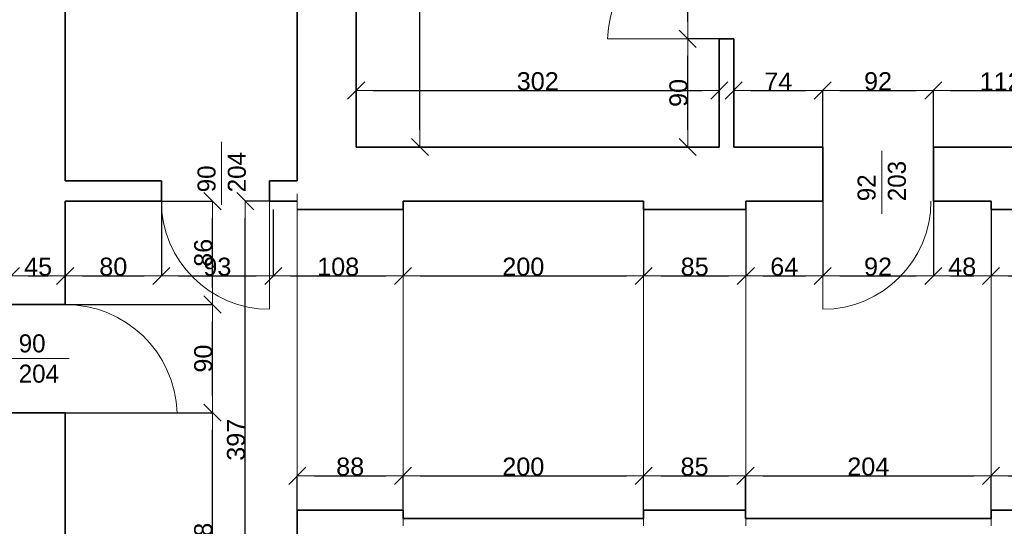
# Model space of a CAD drawing. Header units: metres. Extents: x 7506757 to 756746378, y 5735207 to 582114514.
# Tile 36 of 256: x 7532425 to 7540613, y 5830479 to 5834693. Entities that reach past the tile are written whole.
import ezdxf

# ---------------------------------------------------------------- set-up
doc = ezdxf.new("R2010")
doc.units = ezdxf.units.M
doc.header["$MEASUREMENT"] = 0
doc.header["$PDMODE"] = 2
doc.layers.get('0').update_dxf_attribs({"color": 250, "linetype": 'CONTINUOUS', "lineweight": 100, "plot": 0})
doc.layers.get('Defpoints').update_dxf_attribs({"linetype": 'CONTINUOUS'})
for name, color, linetype, lineweight in [('7 - linia widok1', 7, 'CONTINUOUS', 13), ('M_OCIANA6', 5, 'CONTINUOUS', 35), ('m_umeblowanie1', 7, 'CONTINUOUS', 13), ('opis1', 7, 'CONTINUOUS', 13)]:
    doc.layers.add(name, color=color, linetype=linetype, lineweight=lineweight)
doc.layers.add('PWYMIAR', color=7, linetype='CONTINUOUS')
doc.styles.add('GENERATED_STYLE_1', font='arial.ttf')
doc.styles.add('GENERATED_STYLE_2', font='txt')
doc.dimstyles.new('GENERATED_STYLE__1', dxfattribs={"dimtxt": 150, "dimasz": 142.5, "dimexe": 0.18, "dimexo": 0, "dimgap": 0.09, "dimtad": 1, "dimdec": 0, "dimlfac": 0.1, "dimzin": 0, "dimdsep": 46, "dimtxsty": 'GENERATED_STYLE_1', "dimblk": 'ARROWHEAD_6', "dimblk1": 'ARROWHEAD_6', "dimblk2": 'ARROWHEAD_6', "dimcen": 0.09, "dimclrd": 251, "dimclre": 251, "dimclrt": 7, "dimazin": 0, "dimtfac": 1, "dimtdec": 4, "dimtmove": 0, "dimatfit": 3, "dimfxl": 0, "dimtolj": 1, "dimtzin": 0, "dimarcsym": 0})
doc.dimstyles.new('GENERATED_STYLE__2', dxfattribs={"dimtxt": 150, "dimasz": 142.5, "dimexe": 0.18, "dimexo": 0, "dimgap": 0.09, "dimtad": 1, "dimtih": 1, "dimtoh": 1, "dimdec": 0, "dimlfac": 0.1, "dimzin": 0, "dimdsep": 46, "dimtxsty": 'GENERATED_STYLE_1', "dimblk": 'ARROWHEAD_6', "dimblk1": 'ARROWHEAD_6', "dimblk2": 'ARROWHEAD_6', "dimcen": 0.09, "dimclrd": 251, "dimclre": 251, "dimclrt": 7, "dimazin": 0, "dimtfac": 1, "dimtdec": 4, "dimtmove": 0, "dimatfit": 3, "dimfxl": 0, "dimtolj": 1, "dimtzin": 0, "dimarcsym": 0})
doc.dimstyles.new('GENERATED_STYLE__3', dxfattribs={"dimtxt": 150, "dimasz": 142.5, "dimexe": 0.18, "dimexo": 0, "dimgap": 0.09, "dimtad": 1, "dimdec": 0, "dimlfac": 0.1, "dimzin": 0, "dimdsep": 46, "dimtxsty": 'GENERATED_STYLE_1', "dimblk": 'ARROWHEAD_6', "dimblk1": 'ARROWHEAD_6', "dimblk2": 'ARROWHEAD_6', "dimcen": 0.09, "dimclrd": 251, "dimclre": 251, "dimclrt": 7, "dimazin": 0, "dimtfac": 1, "dimtdec": 4, "dimtmove": 2, "dimatfit": 3, "dimfxl": 0, "dimtolj": 1, "dimtzin": 0, "dimarcsym": 0})
doc.dimstyles.new('GENERATED_STYLE__4', dxfattribs={"dimtxt": 150, "dimasz": 142.5, "dimexe": 0.18, "dimexo": 0, "dimgap": 0.09, "dimtad": 1, "dimtih": 1, "dimtoh": 1, "dimdec": 0, "dimlfac": 0.1, "dimzin": 0, "dimdsep": 46, "dimtxsty": 'GENERATED_STYLE_1', "dimblk": 'ARROWHEAD_6', "dimblk1": 'ARROWHEAD_6', "dimblk2": 'ARROWHEAD_6', "dimcen": 0.09, "dimclrd": 251, "dimclre": 251, "dimclrt": 7, "dimazin": 0, "dimtfac": 1, "dimtdec": 4, "dimtmove": 2, "dimatfit": 3, "dimfxl": 0, "dimtolj": 1, "dimtzin": 0, "dimarcsym": 0})

# ---------------------------------------------------------------- blocks, each defined once
blk = doc.blocks.new('ARROWHEAD_6')
at = {"color": 0, "linetype": 'Continuous', "lineweight": 0}
for p, q in [((0, 0), (-1, 0)), ((-0.5, -0.5), (0.5, 0.5))]:
    blk.add_line(p, q, dxfattribs=at)
blk = doc.blocks.new('*D4347')
at = {"layer": 'Defpoints', "color": 0, "linetype": 'Continuous', "transparency": 16777216}
for p in [(7532803.4, 5833184), (7532803.4, 5832561.2), (7532353.4, 5830594)]:
    blk.add_point(p, dxfattribs=at)
at = {"layer": 'PWYMIAR', "color": 251, "linetype": 'Continuous', "lineweight": -2, "transparency": 16777216}
for p, q in [((7532803.4, 5833184), (7532803.4, 5832561)), ((7532353.4, 5830594), (7532353.4, 5832561.4)), ((7532495.9, 5832561.2), (7532660.9, 5832561.2))]:
    blk.add_line(p, q, dxfattribs=at)
at = {"layer": 'PWYMIAR', "color": 251, "linetype": 'Continuous', "lineweight": -2, "transparency": 16777216, "xscale": 142.5, "yscale": 142.5, "zscale": 142.5, "rotation": 180}
blk.add_blockref('ARROWHEAD_6', (7532353.4, 5832561.2), dxfattribs=at)
at = {"layer": 'PWYMIAR', "color": 251, "linetype": 'Continuous', "lineweight": -2, "transparency": 16777216, "xscale": 142.5, "yscale": 142.5, "zscale": 142.5}
blk.add_blockref('ARROWHEAD_6', (7532803.4, 5832561.2), dxfattribs=at)
at = {"layer": 'PWYMIAR', "color": 7, "linetype": 'Continuous', "lineweight": 13, "transparency": 16777216, "insert": (7532578.4, 5832637.6), "char_height": 150, "attachment_point": 5, "style": 'GENERATED_STYLE_1'}
blk.add_mtext('\\A1;45', dxfattribs=at)
blk = doc.blocks.new('*D4348')
at = {"layer": 'Defpoints', "color": 0, "linetype": 'Continuous', "transparency": 16777216}
for p in [(7532803.4, 5833184), (7533603.4, 5833184), (7533603.4, 5832561.2)]:
    blk.add_point(p, dxfattribs=at)
at = {"layer": 'PWYMIAR', "color": 251, "linetype": 'Continuous', "lineweight": -2, "transparency": 16777216}
for p, q in [((7532803.4, 5833184), (7532803.4, 5832561)), ((7533603.4, 5833184), (7533603.4, 5832561)), ((7532945.9, 5832561.2), (7533460.9, 5832561.2))]:
    blk.add_line(p, q, dxfattribs=at)
at = {"layer": 'PWYMIAR', "color": 251, "linetype": 'Continuous', "lineweight": -2, "transparency": 16777216, "xscale": 142.5, "yscale": 142.5, "zscale": 142.5, "rotation": 180}
blk.add_blockref('ARROWHEAD_6', (7532803.4, 5832561.2), dxfattribs=at)
at = {"layer": 'PWYMIAR', "color": 251, "linetype": 'Continuous', "lineweight": -2, "transparency": 16777216, "xscale": 142.5, "yscale": 142.5, "zscale": 142.5}
blk.add_blockref('ARROWHEAD_6', (7533603.4, 5832561.2), dxfattribs=at)
at = {"layer": 'PWYMIAR', "color": 7, "linetype": 'Continuous', "lineweight": 13, "transparency": 16777216, "insert": (7533203.4, 5832637.9), "char_height": 150, "attachment_point": 5, "style": 'GENERATED_STYLE_1'}
blk.add_mtext('\\A1;80', dxfattribs=at)
blk = doc.blocks.new('*D4349')
at = {"layer": 'Defpoints', "color": 0, "linetype": 'Continuous', "transparency": 16777216}
for p in [(7533603.4, 5833184), (7534534.2, 5833114), (7534534.2, 5832561.2)]:
    blk.add_point(p, dxfattribs=at)
at = {"layer": 'PWYMIAR', "color": 251, "linetype": 'Continuous', "lineweight": -2, "transparency": 16777216}
for p, q in [((7533603.4, 5833184), (7533603.4, 5832561)), ((7534534.2, 5833114), (7534534.2, 5832561)), ((7533745.9, 5832561.2), (7534391.7, 5832561.2))]:
    blk.add_line(p, q, dxfattribs=at)
at = {"layer": 'PWYMIAR', "color": 251, "linetype": 'Continuous', "lineweight": -2, "transparency": 16777216, "xscale": 142.5, "yscale": 142.5, "zscale": 142.5, "rotation": 180}
blk.add_blockref('ARROWHEAD_6', (7533603.4, 5832561.2), dxfattribs=at)
at = {"layer": 'PWYMIAR', "color": 251, "linetype": 'Continuous', "lineweight": -2, "transparency": 16777216, "xscale": 142.5, "yscale": 142.5, "zscale": 142.5}
blk.add_blockref('ARROWHEAD_6', (7534534.2, 5832561.2), dxfattribs=at)
at = {"layer": 'PWYMIAR', "color": 7, "linetype": 'Continuous', "lineweight": 13, "transparency": 16777216, "insert": (7534068.8, 5832637.9), "char_height": 150, "attachment_point": 5, "style": 'GENERATED_STYLE_1'}
blk.add_mtext('\\A1;93', dxfattribs=at)
blk = doc.blocks.new('*D4350')
at = {"layer": 'Defpoints', "color": 0, "linetype": 'Continuous', "transparency": 16777216}
for p in [(7534534.2, 5833114), (7535613.4, 5833113.4), (7535613.4, 5832561.2)]:
    blk.add_point(p, dxfattribs=at)
at = {"layer": 'PWYMIAR', "color": 251, "linetype": 'Continuous', "lineweight": -2, "transparency": 16777216}
for p, q in [((7534534.2, 5833114), (7534534.2, 5832561)), ((7535613.4, 5833113.4), (7535613.4, 5832561)), ((7534676.7, 5832561.2), (7535470.9, 5832561.2))]:
    blk.add_line(p, q, dxfattribs=at)
at = {"layer": 'PWYMIAR', "color": 251, "linetype": 'Continuous', "lineweight": -2, "transparency": 16777216, "xscale": 142.5, "yscale": 142.5, "zscale": 142.5, "rotation": 180}
blk.add_blockref('ARROWHEAD_6', (7534534.2, 5832561.2), dxfattribs=at)
at = {"layer": 'PWYMIAR', "color": 251, "linetype": 'Continuous', "lineweight": -2, "transparency": 16777216, "xscale": 142.5, "yscale": 142.5, "zscale": 142.5}
blk.add_blockref('ARROWHEAD_6', (7535613.4, 5832561.2), dxfattribs=at)
at = {"layer": 'PWYMIAR', "color": 7, "linetype": 'Continuous', "lineweight": 13, "transparency": 16777216, "insert": (7535073.8, 5832637.9), "char_height": 150, "attachment_point": 5, "style": 'GENERATED_STYLE_1'}
blk.add_mtext('\\A1;108', dxfattribs=at)
blk = doc.blocks.new('*D4351')
at = {"layer": 'Defpoints', "color": 0, "linetype": 'Continuous', "transparency": 16777216}
for p in [(7537613.4, 5833184), (7535613.4, 5833113.4), (7537613.4, 5832561.2)]:
    blk.add_point(p, dxfattribs=at)
at = {"layer": 'PWYMIAR', "color": 251, "linetype": 'Continuous', "lineweight": -2, "transparency": 16777216}
for p, q in [((7537613.4, 5833184), (7537613.4, 5832561)), ((7535613.4, 5833113.4), (7535613.4, 5832561)), ((7535755.9, 5832561.2), (7537470.9, 5832561.2))]:
    blk.add_line(p, q, dxfattribs=at)
at = {"layer": 'PWYMIAR', "color": 251, "linetype": 'Continuous', "lineweight": -2, "transparency": 16777216, "xscale": 142.5, "yscale": 142.5, "zscale": 142.5, "rotation": 180}
blk.add_blockref('ARROWHEAD_6', (7535613.4, 5832561.2), dxfattribs=at)
at = {"layer": 'PWYMIAR', "color": 251, "linetype": 'Continuous', "lineweight": -2, "transparency": 16777216, "xscale": 142.5, "yscale": 142.5, "zscale": 142.5}
blk.add_blockref('ARROWHEAD_6', (7537613.4, 5832561.2), dxfattribs=at)
at = {"layer": 'PWYMIAR', "color": 7, "linetype": 'Continuous', "lineweight": 13, "transparency": 16777216, "insert": (7536613.4, 5832637.9), "char_height": 150, "attachment_point": 5, "style": 'GENERATED_STYLE_1'}
blk.add_mtext('\\A1;200', dxfattribs=at)
blk = doc.blocks.new('*D4352')
at = {"layer": 'Defpoints', "color": 0, "linetype": 'Continuous', "transparency": 16777216}
for p in [(7537613.4, 5833184), (7538463.4, 5833113.4), (7538463.4, 5832561.2)]:
    blk.add_point(p, dxfattribs=at)
at = {"layer": 'PWYMIAR', "color": 251, "linetype": 'Continuous', "lineweight": -2, "transparency": 16777216}
for p, q in [((7537613.4, 5833184), (7537613.4, 5832561)), ((7538463.4, 5833113.4), (7538463.4, 5832561)), ((7537755.9, 5832561.2), (7538320.9, 5832561.2))]:
    blk.add_line(p, q, dxfattribs=at)
at = {"layer": 'PWYMIAR', "color": 251, "linetype": 'Continuous', "lineweight": -2, "transparency": 16777216, "xscale": 142.5, "yscale": 142.5, "zscale": 142.5, "rotation": 180}
blk.add_blockref('ARROWHEAD_6', (7537613.4, 5832561.2), dxfattribs=at)
at = {"layer": 'PWYMIAR', "color": 251, "linetype": 'Continuous', "lineweight": -2, "transparency": 16777216, "xscale": 142.5, "yscale": 142.5, "zscale": 142.5}
blk.add_blockref('ARROWHEAD_6', (7538463.4, 5832561.2), dxfattribs=at)
at = {"layer": 'PWYMIAR', "color": 7, "linetype": 'Continuous', "lineweight": 13, "transparency": 16777216, "insert": (7538038.4, 5832637.9), "char_height": 150, "attachment_point": 5, "style": 'GENERATED_STYLE_1'}
blk.add_mtext('\\A1;85', dxfattribs=at)
blk = doc.blocks.new('*D4353')
at = {"layer": 'Defpoints', "color": 0, "linetype": 'Continuous', "transparency": 16777216}
for p in [(7539103.4, 5833184), (7538463.4, 5833113.4), (7539103.4, 5832561.2)]:
    blk.add_point(p, dxfattribs=at)
at = {"layer": 'PWYMIAR', "color": 251, "linetype": 'Continuous', "lineweight": -2, "transparency": 16777216}
for p, q in [((7539103.4, 5833184), (7539103.4, 5832561)), ((7538463.4, 5833113.4), (7538463.4, 5832561)), ((7538605.9, 5832561.2), (7538960.9, 5832561.2))]:
    blk.add_line(p, q, dxfattribs=at)
at = {"layer": 'PWYMIAR', "color": 251, "linetype": 'Continuous', "lineweight": -2, "transparency": 16777216, "xscale": 142.5, "yscale": 142.5, "zscale": 142.5, "rotation": 180}
blk.add_blockref('ARROWHEAD_6', (7538463.4, 5832561.2), dxfattribs=at)
at = {"layer": 'PWYMIAR', "color": 251, "linetype": 'Continuous', "lineweight": -2, "transparency": 16777216, "xscale": 142.5, "yscale": 142.5, "zscale": 142.5}
blk.add_blockref('ARROWHEAD_6', (7539103.4, 5832561.2), dxfattribs=at)
at = {"layer": 'PWYMIAR', "color": 7, "linetype": 'Continuous', "lineweight": 13, "transparency": 16777216, "insert": (7538783.4, 5832637.9), "char_height": 150, "attachment_point": 5, "style": 'GENERATED_STYLE_1'}
blk.add_mtext('\\A1;64', dxfattribs=at)
blk = doc.blocks.new('*D4354')
at = {"layer": 'Defpoints', "color": 0, "linetype": 'Continuous', "transparency": 16777216}
for p in [(7539103.4, 5833184), (7540023.4, 5833184), (7540023.4, 5832561.2)]:
    blk.add_point(p, dxfattribs=at)
at = {"layer": 'PWYMIAR', "color": 251, "linetype": 'Continuous', "lineweight": -2, "transparency": 16777216}
for p, q in [((7539103.4, 5833184), (7539103.4, 5832561)), ((7540023.4, 5833184), (7540023.4, 5832561)), ((7539245.9, 5832561.2), (7539880.9, 5832561.2))]:
    blk.add_line(p, q, dxfattribs=at)
at = {"layer": 'PWYMIAR', "color": 251, "linetype": 'Continuous', "lineweight": -2, "transparency": 16777216, "xscale": 142.5, "yscale": 142.5, "zscale": 142.5, "rotation": 180}
blk.add_blockref('ARROWHEAD_6', (7539103.4, 5832561.2), dxfattribs=at)
at = {"layer": 'PWYMIAR', "color": 251, "linetype": 'Continuous', "lineweight": -2, "transparency": 16777216, "xscale": 142.5, "yscale": 142.5, "zscale": 142.5}
blk.add_blockref('ARROWHEAD_6', (7540023.4, 5832561.2), dxfattribs=at)
at = {"layer": 'PWYMIAR', "color": 7, "linetype": 'Continuous', "lineweight": 13, "transparency": 16777216, "insert": (7539563.4, 5832637.9), "char_height": 150, "attachment_point": 5, "style": 'GENERATED_STYLE_1'}
blk.add_mtext('\\A1;92', dxfattribs=at)
blk = doc.blocks.new('*D4355')
at = {"layer": 'Defpoints', "color": 0, "linetype": 'Continuous', "transparency": 16777216}
for p in [(7540023.4, 5833184), (7540503.4, 5833113.4), (7540503.4, 5832561.2)]:
    blk.add_point(p, dxfattribs=at)
at = {"layer": 'PWYMIAR', "color": 251, "linetype": 'Continuous', "lineweight": -2, "transparency": 16777216}
for p, q in [((7540023.4, 5833184), (7540023.4, 5832561)), ((7540503.4, 5833113.4), (7540503.4, 5832561)), ((7540165.9, 5832561.2), (7540360.9, 5832561.2))]:
    blk.add_line(p, q, dxfattribs=at)
at = {"layer": 'PWYMIAR', "color": 251, "linetype": 'Continuous', "lineweight": -2, "transparency": 16777216, "xscale": 142.5, "yscale": 142.5, "zscale": 142.5, "rotation": 180}
blk.add_blockref('ARROWHEAD_6', (7540023.4, 5832561.2), dxfattribs=at)
at = {"layer": 'PWYMIAR', "color": 251, "linetype": 'Continuous', "lineweight": -2, "transparency": 16777216, "xscale": 142.5, "yscale": 142.5, "zscale": 142.5}
blk.add_blockref('ARROWHEAD_6', (7540503.4, 5832561.2), dxfattribs=at)
at = {"layer": 'PWYMIAR', "color": 7, "linetype": 'Continuous', "lineweight": 13, "transparency": 16777216, "insert": (7540263.4, 5832637.9), "char_height": 150, "attachment_point": 5, "style": 'GENERATED_STYLE_1'}
blk.add_mtext('\\A1;48', dxfattribs=at)
blk = doc.blocks.new('*D4356')
at = {"layer": 'Defpoints', "color": 0, "linetype": 'Continuous', "transparency": 16777216}
for p in [(7540503.4, 5833113.4), (7541363.4, 5833113.4), (7541363.4, 5832561.2)]:
    blk.add_point(p, dxfattribs=at)
at = {"layer": 'PWYMIAR', "color": 251, "linetype": 'Continuous', "lineweight": -2, "transparency": 16777216}
for p, q in [((7540503.4, 5833113.4), (7540503.4, 5832561)), ((7541363.4, 5833113.4), (7541363.4, 5832561)), ((7540645.9, 5832561.2), (7541220.9, 5832561.2))]:
    blk.add_line(p, q, dxfattribs=at)
at = {"layer": 'PWYMIAR', "color": 251, "linetype": 'Continuous', "lineweight": -2, "transparency": 16777216, "xscale": 142.5, "yscale": 142.5, "zscale": 142.5, "rotation": 180}
blk.add_blockref('ARROWHEAD_6', (7540503.4, 5832561.2), dxfattribs=at)
at = {"layer": 'PWYMIAR', "color": 251, "linetype": 'Continuous', "lineweight": -2, "transparency": 16777216, "xscale": 142.5, "yscale": 142.5, "zscale": 142.5}
blk.add_blockref('ARROWHEAD_6', (7541363.4, 5832561.2), dxfattribs=at)
at = {"layer": 'PWYMIAR', "color": 7, "linetype": 'Continuous', "lineweight": 13, "transparency": 16777216, "insert": (7540933.4, 5832637.9), "char_height": 150, "attachment_point": 5, "style": 'GENERATED_STYLE_1'}
blk.add_mtext('\\A1;86', dxfattribs=at)
blk = doc.blocks.new('*D4401')
at = {"layer": 'Defpoints', "color": 0, "linetype": 'Continuous', "transparency": 16777216}
for p in [(7538243.4, 5834103.7), (7535223.4, 5833634), (7538243.4, 5833634)]:
    blk.add_point(p, dxfattribs=at)
at = {"layer": 'PWYMIAR', "color": 251, "linetype": 'Continuous', "lineweight": -2, "transparency": 16777216}
for p, q in [((7535223.4, 5833634), (7535223.4, 5834103.9)), ((7535365.9, 5834103.7), (7538100.9, 5834103.7)), ((7538243.4, 5833634), (7538243.4, 5834103.9))]:
    blk.add_line(p, q, dxfattribs=at)
at = {"layer": 'PWYMIAR', "color": 251, "linetype": 'Continuous', "lineweight": -2, "transparency": 16777216, "xscale": 142.5, "yscale": 142.5, "zscale": 142.5, "rotation": 180}
blk.add_blockref('ARROWHEAD_6', (7535223.4, 5834103.7), dxfattribs=at)
at = {"layer": 'PWYMIAR', "color": 251, "linetype": 'Continuous', "lineweight": -2, "transparency": 16777216, "xscale": 142.5, "yscale": 142.5, "zscale": 142.5}
blk.add_blockref('ARROWHEAD_6', (7538243.4, 5834103.7), dxfattribs=at)
at = {"layer": 'PWYMIAR', "color": 7, "linetype": 'Continuous', "lineweight": 13, "transparency": 16777216, "insert": (7536733.4, 5834180.4), "char_height": 150, "attachment_point": 5, "style": 'GENERATED_STYLE_1'}
blk.add_mtext('\\A1;302', dxfattribs=at)
blk = doc.blocks.new('*D4402')
at = {"layer": 'Defpoints', "color": 0, "linetype": 'Continuous', "transparency": 16777216}
for p in [(7539103.4, 5834103.7), (7538363.4, 5833634), (7539103.4, 5833634)]:
    blk.add_point(p, dxfattribs=at)
at = {"layer": 'PWYMIAR', "color": 251, "linetype": 'Continuous', "lineweight": -2, "transparency": 16777216}
for p, q in [((7538363.4, 5833634), (7538363.4, 5834103.9)), ((7538505.9, 5834103.7), (7538960.9, 5834103.7)), ((7539103.4, 5833634), (7539103.4, 5834103.9))]:
    blk.add_line(p, q, dxfattribs=at)
at = {"layer": 'PWYMIAR', "color": 251, "linetype": 'Continuous', "lineweight": -2, "transparency": 16777216, "xscale": 142.5, "yscale": 142.5, "zscale": 142.5, "rotation": 180}
blk.add_blockref('ARROWHEAD_6', (7538363.4, 5834103.7), dxfattribs=at)
at = {"layer": 'PWYMIAR', "color": 251, "linetype": 'Continuous', "lineweight": -2, "transparency": 16777216, "xscale": 142.5, "yscale": 142.5, "zscale": 142.5}
blk.add_blockref('ARROWHEAD_6', (7539103.4, 5834103.7), dxfattribs=at)
at = {"layer": 'PWYMIAR', "color": 7, "linetype": 'Continuous', "lineweight": 13, "transparency": 16777216, "insert": (7538733.4, 5834178.8), "char_height": 150, "attachment_point": 5, "style": 'GENERATED_STYLE_1'}
blk.add_mtext('\\A1;74', dxfattribs=at)
blk = doc.blocks.new('*D4403')
at = {"layer": 'Defpoints', "color": 0, "linetype": 'Continuous', "transparency": 16777216}
for p in [(7540023.4, 5834103.7), (7539103.4, 5833634), (7540023.4, 5833634)]:
    blk.add_point(p, dxfattribs=at)
at = {"layer": 'PWYMIAR', "color": 251, "linetype": 'Continuous', "lineweight": -2, "transparency": 16777216}
for p, q in [((7539103.4, 5833634), (7539103.4, 5834103.9)), ((7539245.9, 5834103.7), (7539880.9, 5834103.7)), ((7540023.4, 5833634), (7540023.4, 5834103.9))]:
    blk.add_line(p, q, dxfattribs=at)
at = {"layer": 'PWYMIAR', "color": 251, "linetype": 'Continuous', "lineweight": -2, "transparency": 16777216, "xscale": 142.5, "yscale": 142.5, "zscale": 142.5, "rotation": 180}
blk.add_blockref('ARROWHEAD_6', (7539103.4, 5834103.7), dxfattribs=at)
at = {"layer": 'PWYMIAR', "color": 251, "linetype": 'Continuous', "lineweight": -2, "transparency": 16777216, "xscale": 142.5, "yscale": 142.5, "zscale": 142.5}
blk.add_blockref('ARROWHEAD_6', (7540023.4, 5834103.7), dxfattribs=at)
at = {"layer": 'PWYMIAR', "color": 7, "linetype": 'Continuous', "lineweight": 13, "transparency": 16777216, "insert": (7539563.4, 5834180.4), "char_height": 150, "attachment_point": 5, "style": 'GENERATED_STYLE_1'}
blk.add_mtext('\\A1;92', dxfattribs=at)
blk = doc.blocks.new('*D4404')
at = {"layer": 'Defpoints', "color": 0, "linetype": 'Continuous', "transparency": 16777216}
for p in [(7541143.4, 5834103.7), (7540023.4, 5833634), (7541143.4, 5833634)]:
    blk.add_point(p, dxfattribs=at)
at = {"layer": 'PWYMIAR', "color": 251, "linetype": 'Continuous', "lineweight": -2, "transparency": 16777216}
for p, q in [((7540023.4, 5833634), (7540023.4, 5834103.9)), ((7540165.9, 5834103.7), (7541000.9, 5834103.7)), ((7541143.4, 5833634), (7541143.4, 5834103.9))]:
    blk.add_line(p, q, dxfattribs=at)
at = {"layer": 'PWYMIAR', "color": 251, "linetype": 'Continuous', "lineweight": -2, "transparency": 16777216, "xscale": 142.5, "yscale": 142.5, "zscale": 142.5, "rotation": 180}
blk.add_blockref('ARROWHEAD_6', (7540023.4, 5834103.7), dxfattribs=at)
at = {"layer": 'PWYMIAR', "color": 251, "linetype": 'Continuous', "lineweight": -2, "transparency": 16777216, "xscale": 142.5, "yscale": 142.5, "zscale": 142.5}
blk.add_blockref('ARROWHEAD_6', (7541143.4, 5834103.7), dxfattribs=at)
at = {"layer": 'PWYMIAR', "color": 7, "linetype": 'Continuous', "lineweight": 13, "transparency": 16777216, "insert": (7540583.4, 5834179.1), "char_height": 150, "attachment_point": 5, "style": 'GENERATED_STYLE_1'}
blk.add_mtext('\\A1;112', dxfattribs=at)
blk = doc.blocks.new('*D4415')
at = {"layer": 'Defpoints', "color": 0, "linetype": 'Continuous', "transparency": 16777216}
for p in [(7532803.4, 5831424), (7534028.7, 5831424), (7532803.4, 5829244)]:
    blk.add_point(p, dxfattribs=at)
at = {"layer": 'PWYMIAR', "color": 251, "linetype": 'Continuous', "lineweight": -2, "transparency": 16777216}
for p, q in [((7532803.4, 5831424), (7534028.9, 5831424)), ((7534028.7, 5829386.5), (7534028.7, 5831281.5)), ((7532803.4, 5829244), (7534028.9, 5829244))]:
    blk.add_line(p, q, dxfattribs=at)
at = {"layer": 'PWYMIAR', "color": 251, "linetype": 'Continuous', "lineweight": -2, "transparency": 16777216, "xscale": 142.5, "yscale": 142.5, "zscale": 142.5}
for p, rotation in [((7534028.7, 5831424), 90), ((7534028.7, 5829244), 270)]:
    blk.add_blockref('ARROWHEAD_6', p, dxfattribs=dict(at, rotation=rotation))
at = {"layer": 'PWYMIAR', "color": 7, "linetype": 'Continuous', "lineweight": 13, "transparency": 16777216, "insert": (7533952, 5830334), "char_height": 150, "attachment_point": 5, "rotation": 90, "style": 'GENERATED_STYLE_1'}
blk.add_mtext('\\A1;218', dxfattribs=at)
blk = doc.blocks.new('*D4416')
at = {"layer": 'Defpoints', "color": 0, "linetype": 'Continuous', "transparency": 16777216}
for p in [(7532803.4, 5832324), (7534028.7, 5832324), (7532803.4, 5831424)]:
    blk.add_point(p, dxfattribs=at)
at = {"layer": 'PWYMIAR', "color": 251, "linetype": 'Continuous', "lineweight": -2, "transparency": 16777216}
for p, q in [((7532803.4, 5832324), (7534028.9, 5832324)), ((7534028.7, 5831566.5), (7534028.7, 5832181.5)), ((7532803.4, 5831424), (7534028.9, 5831424))]:
    blk.add_line(p, q, dxfattribs=at)
at = {"layer": 'PWYMIAR', "color": 251, "linetype": 'Continuous', "lineweight": -2, "transparency": 16777216, "xscale": 142.5, "yscale": 142.5, "zscale": 142.5}
for p, rotation in [((7534028.7, 5832324), 90), ((7534028.7, 5831424), 270)]:
    blk.add_blockref('ARROWHEAD_6', p, dxfattribs=dict(at, rotation=rotation))
at = {"layer": 'PWYMIAR', "color": 7, "linetype": 'Continuous', "lineweight": 13, "transparency": 16777216, "insert": (7533952, 5831874), "char_height": 150, "attachment_point": 5, "rotation": 90, "style": 'GENERATED_STYLE_1'}
blk.add_mtext('\\A1;90', dxfattribs=at)
blk = doc.blocks.new('*D4417')
at = {"layer": 'Defpoints', "color": 0, "linetype": 'Continuous', "transparency": 16777216}
for p in [(7532803.4, 5833184), (7534028.7, 5833184), (7532803.4, 5832324)]:
    blk.add_point(p, dxfattribs=at)
at = {"layer": 'PWYMIAR', "color": 251, "linetype": 'Continuous', "lineweight": -2, "transparency": 16777216}
for p, q in [((7532803.4, 5833184), (7534028.9, 5833184)), ((7534028.7, 5832466.5), (7534028.7, 5833041.5)), ((7532803.4, 5832324), (7534028.9, 5832324))]:
    blk.add_line(p, q, dxfattribs=at)
at = {"layer": 'PWYMIAR', "color": 251, "linetype": 'Continuous', "lineweight": -2, "transparency": 16777216, "xscale": 142.5, "yscale": 142.5, "zscale": 142.5}
for p, rotation in [((7534028.7, 5833184), 90), ((7534028.7, 5832324), 270)]:
    blk.add_blockref('ARROWHEAD_6', p, dxfattribs=dict(at, rotation=rotation))
at = {"layer": 'PWYMIAR', "color": 7, "linetype": 'Continuous', "lineweight": 13, "transparency": 16777216, "insert": (7533952, 5832754), "char_height": 150, "attachment_point": 5, "rotation": 90, "style": 'GENERATED_STYLE_1'}
blk.add_mtext('\\A1;86', dxfattribs=at)
blk = doc.blocks.new('*D4422')
at = {"layer": 'Defpoints', "color": 0, "linetype": 'Continuous', "transparency": 16777216}
for p in [(7534301.2, 5833184), (7534503.4, 5833184), (7534733.4, 5829214)]:
    blk.add_point(p, dxfattribs=at)
at = {"layer": 'PWYMIAR', "color": 251, "linetype": 'Continuous', "lineweight": -2, "transparency": 16777216}
for p, q in [((7534503.4, 5833184), (7534301, 5833184)), ((7534301.2, 5829356.5), (7534301.2, 5833041.5)), ((7534733.4, 5829214), (7534301, 5829214))]:
    blk.add_line(p, q, dxfattribs=at)
at = {"layer": 'PWYMIAR', "color": 251, "linetype": 'Continuous', "lineweight": -2, "transparency": 16777216, "xscale": 142.5, "yscale": 142.5, "zscale": 142.5}
for p, rotation in [((7534301.2, 5833184), 90), ((7534301.2, 5829214), 270)]:
    blk.add_blockref('ARROWHEAD_6', p, dxfattribs=dict(at, rotation=rotation))
at = {"layer": 'PWYMIAR', "color": 7, "linetype": 'Continuous', "lineweight": 13, "transparency": 16777216, "insert": (7534224.5, 5831199), "char_height": 150, "attachment_point": 5, "rotation": 90, "style": 'GENERATED_STYLE_1'}
blk.add_mtext('\\A1;397', dxfattribs=at)
blk = doc.blocks.new('*D4490')
at = {"layer": 'Defpoints', "color": 0, "linetype": 'Continuous', "transparency": 16777216}
for p in [(7535613.4, 5830898.4), (7534733.4, 5830614), (7535613.4, 5830614)]:
    blk.add_point(p, dxfattribs=at)
at = {"layer": 'PWYMIAR', "color": 251, "linetype": 'Continuous', "lineweight": -2, "transparency": 16777216}
for p, q in [((7534733.4, 5830614), (7534733.4, 5830898.6)), ((7534875.9, 5830898.4), (7535470.9, 5830898.4)), ((7535613.4, 5830614), (7535613.4, 5830898.6))]:
    blk.add_line(p, q, dxfattribs=at)
at = {"layer": 'PWYMIAR', "color": 251, "linetype": 'Continuous', "lineweight": -2, "transparency": 16777216, "xscale": 142.5, "yscale": 142.5, "zscale": 142.5, "rotation": 180}
blk.add_blockref('ARROWHEAD_6', (7534733.4, 5830898.4), dxfattribs=at)
at = {"layer": 'PWYMIAR', "color": 251, "linetype": 'Continuous', "lineweight": -2, "transparency": 16777216, "xscale": 142.5, "yscale": 142.5, "zscale": 142.5}
blk.add_blockref('ARROWHEAD_6', (7535613.4, 5830898.4), dxfattribs=at)
at = {"layer": 'PWYMIAR', "color": 7, "linetype": 'Continuous', "lineweight": 13, "transparency": 16777216, "insert": (7535173.4, 5830975.1), "char_height": 150, "attachment_point": 5, "style": 'GENERATED_STYLE_1'}
blk.add_mtext('\\A1;88', dxfattribs=at)
blk = doc.blocks.new('*D4491')
at = {"layer": 'Defpoints', "color": 0, "linetype": 'Continuous', "transparency": 16777216}
for p in [(7537613.4, 5830898.4), (7535613.4, 5830614), (7537613.4, 5830544)]:
    blk.add_point(p, dxfattribs=at)
at = {"layer": 'PWYMIAR', "color": 251, "linetype": 'Continuous', "lineweight": -2, "transparency": 16777216}
for p, q in [((7535613.4, 5830614), (7535613.4, 5830898.6)), ((7535755.9, 5830898.4), (7537470.9, 5830898.4)), ((7537613.4, 5830544), (7537613.4, 5830898.6))]:
    blk.add_line(p, q, dxfattribs=at)
at = {"layer": 'PWYMIAR', "color": 251, "linetype": 'Continuous', "lineweight": -2, "transparency": 16777216, "xscale": 142.5, "yscale": 142.5, "zscale": 142.5, "rotation": 180}
blk.add_blockref('ARROWHEAD_6', (7535613.4, 5830898.4), dxfattribs=at)
at = {"layer": 'PWYMIAR', "color": 251, "linetype": 'Continuous', "lineweight": -2, "transparency": 16777216, "xscale": 142.5, "yscale": 142.5, "zscale": 142.5}
blk.add_blockref('ARROWHEAD_6', (7537613.4, 5830898.4), dxfattribs=at)
at = {"layer": 'PWYMIAR', "color": 7, "linetype": 'Continuous', "lineweight": 13, "transparency": 16777216, "insert": (7536613.4, 5830975.1), "char_height": 150, "attachment_point": 5, "style": 'GENERATED_STYLE_1'}
blk.add_mtext('\\A1;200', dxfattribs=at)
blk = doc.blocks.new('*D4492')
at = {"layer": 'Defpoints', "color": 0, "linetype": 'Continuous', "transparency": 16777216}
for p in [(7538461.6, 5830898.4), (7537613.4, 5830544), (7538461.6, 5830544)]:
    blk.add_point(p, dxfattribs=at)
at = {"layer": 'PWYMIAR', "color": 251, "linetype": 'Continuous', "lineweight": -2, "transparency": 16777216}
for p, q in [((7537613.4, 5830544), (7537613.4, 5830898.6)), ((7537755.9, 5830898.4), (7538319.1, 5830898.4)), ((7538461.6, 5830544), (7538461.6, 5830898.6))]:
    blk.add_line(p, q, dxfattribs=at)
at = {"layer": 'PWYMIAR', "color": 251, "linetype": 'Continuous', "lineweight": -2, "transparency": 16777216, "xscale": 142.5, "yscale": 142.5, "zscale": 142.5, "rotation": 180}
blk.add_blockref('ARROWHEAD_6', (7537613.4, 5830898.4), dxfattribs=at)
at = {"layer": 'PWYMIAR', "color": 251, "linetype": 'Continuous', "lineweight": -2, "transparency": 16777216, "xscale": 142.5, "yscale": 142.5, "zscale": 142.5}
blk.add_blockref('ARROWHEAD_6', (7538461.6, 5830898.4), dxfattribs=at)
at = {"layer": 'PWYMIAR', "color": 7, "linetype": 'Continuous', "lineweight": 13, "transparency": 16777216, "insert": (7538037.5, 5830975.1), "char_height": 150, "attachment_point": 5, "style": 'GENERATED_STYLE_1'}
blk.add_mtext('\\A1;85', dxfattribs=at)
blk = doc.blocks.new('*D4493')
at = {"layer": 'Defpoints', "color": 0, "linetype": 'Continuous', "transparency": 16777216}
for p in [(7540503.4, 5830898.4), (7538461.6, 5830544), (7540503.4, 5830544)]:
    blk.add_point(p, dxfattribs=at)
at = {"layer": 'PWYMIAR', "color": 251, "linetype": 'Continuous', "lineweight": -2, "transparency": 16777216}
for p, q in [((7538461.6, 5830544), (7538461.6, 5830898.6)), ((7538604.1, 5830898.4), (7540360.9, 5830898.4)), ((7540503.4, 5830544), (7540503.4, 5830898.6))]:
    blk.add_line(p, q, dxfattribs=at)
at = {"layer": 'PWYMIAR', "color": 251, "linetype": 'Continuous', "lineweight": -2, "transparency": 16777216, "xscale": 142.5, "yscale": 142.5, "zscale": 142.5, "rotation": 180}
blk.add_blockref('ARROWHEAD_6', (7538461.6, 5830898.4), dxfattribs=at)
at = {"layer": 'PWYMIAR', "color": 251, "linetype": 'Continuous', "lineweight": -2, "transparency": 16777216, "xscale": 142.5, "yscale": 142.5, "zscale": 142.5}
blk.add_blockref('ARROWHEAD_6', (7540503.4, 5830898.4), dxfattribs=at)
at = {"layer": 'PWYMIAR', "color": 7, "linetype": 'Continuous', "lineweight": 13, "transparency": 16777216, "insert": (7539482.5, 5830975.1), "char_height": 150, "attachment_point": 5, "style": 'GENERATED_STYLE_1'}
blk.add_mtext('\\A1;204', dxfattribs=at)
blk = doc.blocks.new('*D4494')
at = {"layer": 'Defpoints', "color": 0, "linetype": 'Continuous', "transparency": 16777216}
for p in [(7541488.4, 5830898.4), (7541488.4, 5830614.6), (7540503.4, 5830544)]:
    blk.add_point(p, dxfattribs=at)
at = {"layer": 'PWYMIAR', "color": 251, "linetype": 'Continuous', "lineweight": -2, "transparency": 16777216}
for p, q in [((7540503.4, 5830544), (7540503.4, 5830898.6)), ((7540645.9, 5830898.4), (7541345.9, 5830898.4)), ((7541488.4, 5830614.6), (7541488.4, 5830898.6))]:
    blk.add_line(p, q, dxfattribs=at)
at = {"layer": 'PWYMIAR', "color": 251, "linetype": 'Continuous', "lineweight": -2, "transparency": 16777216, "xscale": 142.5, "yscale": 142.5, "zscale": 142.5, "rotation": 180}
blk.add_blockref('ARROWHEAD_6', (7540503.4, 5830898.4), dxfattribs=at)
at = {"layer": 'PWYMIAR', "color": 251, "linetype": 'Continuous', "lineweight": -2, "transparency": 16777216, "xscale": 142.5, "yscale": 142.5, "zscale": 142.5}
blk.add_blockref('ARROWHEAD_6', (7541488.4, 5830898.4), dxfattribs=at)
at = {"layer": 'PWYMIAR', "color": 7, "linetype": 'Continuous', "lineweight": 13, "transparency": 16777216, "insert": (7540995.9, 5830975.1), "char_height": 150, "attachment_point": 5, "style": 'GENERATED_STYLE_1'}
blk.add_mtext('\\A1;99', dxfattribs=at)
blk = doc.blocks.new('*D4506')
at = {"layer": 'Defpoints', "color": 0, "linetype": 'Continuous', "transparency": 16777216}
for p in [(7535223.4, 5837774), (7535753.8, 5837774), (7535223.4, 5833634)]:
    blk.add_point(p, dxfattribs=at)
at = {"layer": 'PWYMIAR', "color": 251, "linetype": 'Continuous', "lineweight": -2, "transparency": 16777216}
for p, q in [((7535223.4, 5837774), (7535754, 5837774)), ((7535753.8, 5833776.5), (7535753.8, 5837631.5)), ((7535223.4, 5833634), (7535754, 5833634))]:
    blk.add_line(p, q, dxfattribs=at)
at = {"layer": 'PWYMIAR', "color": 251, "linetype": 'Continuous', "lineweight": -2, "transparency": 16777216, "xscale": 142.5, "yscale": 142.5, "zscale": 142.5}
for p, rotation in [((7535753.8, 5837774), 90), ((7535753.8, 5833634), 270)]:
    blk.add_blockref('ARROWHEAD_6', p, dxfattribs=dict(at, rotation=rotation))
at = {"layer": 'PWYMIAR', "color": 7, "linetype": 'Continuous', "lineweight": 13, "transparency": 16777216, "insert": (7535678.4, 5835704), "char_height": 150, "attachment_point": 5, "rotation": 90, "style": 'GENERATED_STYLE_1'}
blk.add_mtext('\\A1;414', dxfattribs=at)
blk = doc.blocks.new('*D4627')
at = {"layer": 'Defpoints', "color": 0, "linetype": 'Continuous', "transparency": 16777216}
for p in [(7537980.6, 5834534), (7538243.4, 5834534), (7538243.4, 5833634)]:
    blk.add_point(p, dxfattribs=at)
at = {"layer": 'PWYMIAR', "color": 251, "linetype": 'Continuous', "lineweight": -2, "transparency": 16777216}
for p, q in [((7538243.4, 5834534), (7537980.4, 5834534)), ((7537980.6, 5833776.5), (7537980.6, 5834391.5)), ((7538243.4, 5833634), (7537980.4, 5833634))]:
    blk.add_line(p, q, dxfattribs=at)
at = {"layer": 'PWYMIAR', "color": 251, "linetype": 'Continuous', "lineweight": -2, "transparency": 16777216, "xscale": 142.5, "yscale": 142.5, "zscale": 142.5}
for p, rotation in [((7537980.6, 5834534), 90), ((7537980.6, 5833634), 270)]:
    blk.add_blockref('ARROWHEAD_6', p, dxfattribs=dict(at, rotation=rotation))
at = {"layer": 'PWYMIAR', "color": 7, "linetype": 'Continuous', "lineweight": 13, "transparency": 16777216, "insert": (7537903.9, 5834084), "char_height": 150, "attachment_point": 5, "rotation": 90, "style": 'GENERATED_STYLE_1'}
blk.add_mtext('\\A1;90', dxfattribs=at)
blk = doc.blocks.new('*D4628')
at = {"layer": 'Defpoints', "color": 0, "linetype": 'Continuous', "transparency": 16777216}
for p in [(7537980.6, 5835434), (7538243.4, 5835434), (7538243.4, 5834534)]:
    blk.add_point(p, dxfattribs=at)
at = {"layer": 'PWYMIAR', "color": 251, "linetype": 'Continuous', "lineweight": -2, "transparency": 16777216}
for p, q in [((7538243.4, 5835434), (7537980.4, 5835434)), ((7537980.6, 5834676.5), (7537980.6, 5835291.5)), ((7538243.4, 5834534), (7537980.4, 5834534))]:
    blk.add_line(p, q, dxfattribs=at)
at = {"layer": 'PWYMIAR', "color": 251, "linetype": 'Continuous', "lineweight": -2, "transparency": 16777216, "xscale": 142.5, "yscale": 142.5, "zscale": 142.5}
for p, rotation in [((7537980.6, 5835434), 90), ((7537980.6, 5834534), 270)]:
    blk.add_blockref('ARROWHEAD_6', p, dxfattribs=dict(at, rotation=rotation))
at = {"layer": 'PWYMIAR', "color": 7, "linetype": 'Continuous', "lineweight": 13, "transparency": 16777216, "insert": (7537903.9, 5834984), "char_height": 150, "attachment_point": 5, "rotation": 90, "style": 'GENERATED_STYLE_1'}
blk.add_mtext('\\A1;90', dxfattribs=at)

msp = doc.modelspace()

# ---------------------------------------------------------------- linework, layer by layer
at = {"layer": '7 - linia widok1', "linetype": 'Continuous'}
for p, q in [((7534104.4, 5833677.4), (7534104.4, 5833153)), ((7539593.6, 5833603.6), (7539593.6, 5833079.1)), ((7532837, 5831875), (7532312.5, 5831875))]:
    msp.add_line(p, q, dxfattribs=at)
at = {"layer": 'M_OCIANA6', "linetype": 'Continuous'}
for p, q in [((7535223.4, 5833634), (7535223.4, 5837774)), ((7532803.4, 5833354), (7532803.4, 5836554)), ((7534733.4, 5833354), (7534733.4, 5836554)), ((7538243.4, 5834534), (7538363.4, 5834534)), ((7538243.4, 5833634), (7538243.4, 5834534)), ((7538363.4, 5833634), (7538363.4, 5834534)), ((7535223.4, 5833634), (7538243.4, 5833634)), ((7538363.4, 5833634), (7539103.4, 5833634)), ((7539103.4, 5833634), (7539103.4, 5833184)), ((7540023.4, 5833634), (7540023.4, 5833184)), ((7540023.4, 5833634), (7541143.4, 5833634)), ((7532803.4, 5833354), (7533603.4, 5833354)), ((7533603.4, 5833184), (7533603.4, 5833354)), ((7534503.4, 5833184), (7534503.4, 5833354)), ((7534503.4, 5833354), (7534733.4, 5833354)), ((7532803.4, 5832324), (7532803.4, 5833184)), ((7532803.4, 5833184), (7533603.4, 5833184)), ((7534503.4, 5833184), (7534733.4, 5833183.4)), ((7535613.4, 5833113.4), (7535613.4, 5833184)), ((7535613.4, 5833184), (7537613.4, 5833184)), ((7537613.4, 5833184), (7537613.4, 5833113.4)), ((7538463.4, 5833113.4), (7538463.4, 5833184.8)), ((7538463.4, 5833184.8), (7539103.4, 5833184)), ((7540023.4, 5833184), (7540503.4, 5833183.4)), ((7540503.4, 5833183.4), (7540503.4, 5833113.4)), ((7534733.4, 5833113.4), (7535613.4, 5833113.4)), ((7537613.4, 5833113.4), (7538463.4, 5833113.4)), ((7540503.4, 5833113.4), (7541363.4, 5833113.4)), ((7532353.4, 5832324), (7532803.4, 5832324)), ((7532353.4, 5831424), (7532803.4, 5831424)), ((7532803.4, 5829244), (7532803.4, 5831424)), ((7534733.4, 5830614), (7535613.4, 5830614)), ((7534733.4, 5829214), (7534733.4, 5830614)), ((7535613.4, 5830614), (7535613.4, 5830544)), ((7537613.4, 5830544), (7537611.6, 5830614)), ((7537611.6, 5830614), (7538461.6, 5830614)), ((7538461.6, 5830614), (7538461.6, 5830544)), ((7540503.4, 5830614.6), (7541488.4, 5830614.6)), ((7540503.4, 5830544), (7540503.4, 5830614)), ((7535613.4, 5830544), (7537613.4, 5830544)), ((7538461.6, 5830544), (7540503.4, 5830544))]:
    msp.add_line(p, q, dxfattribs=at)
at = {"layer": 'm_umeblowanie1', "linetype": 'Continuous'}
for p, q in [((7538243.4, 5834534), (7537312.7, 5834534)), ((7534503.4, 5833184), (7534503.4, 5832284)), ((7539103.4, 5833184), (7539103.4, 5832284)), ((7532803.4, 5831424), (7533734, 5831424))]:
    msp.add_line(p, q, dxfattribs=at)
at = {"layer": 'm_umeblowanie1'}
for p, q in [((7534733.4, 5833243.4), (7534733.4, 5830614)), ((7535613.4, 5833113.4), (7535613.4, 5830484)), ((7537613.4, 5833113.4), (7537613.4, 5830484)), ((7538463.4, 5833113.4), (7538463.4, 5830484)), ((7540503.4, 5833113.4), (7540503.4, 5830484))]:
    msp.add_line(p, q, dxfattribs=at)
at = {"layer": 'm_umeblowanie1', "linetype": 'Continuous'}
for centre, radius, start, end in [((7538243.4, 5834502.8), 931.2, 90, 178.08181), ((7534503.4, 5833184), 900, 180, 270), ((7539103.4, 5833184), 900, 270, 0), ((7532803.4, 5831392.8), 931.2, 1.91819, 90)]:
    msp.add_arc(centre, radius, start, end, dxfattribs=at)

# ---------------------------------------------------------------- texts
at = {"layer": 'opis1', "linetype": 'Continuous', "char_height": 150, "width": 563.056, "attachment_point": 1, "rotation": 90, "line_spacing_factor": 1.007581, "style": 'GENERATED_STYLE_2'}
for s, insert in [('{90\\P204}', (7533903.6, 5833257.5)), ('{92\\P203}', (7539392.8, 5833183.6))]:
    msp.add_mtext(s, dxfattribs=dict(at, insert=insert))
at = {"layer": 'opis1', "linetype": 'Continuous', "insert": (7532417, 5832075.8), "char_height": 150, "width": 563.056, "attachment_point": 1, "line_spacing_factor": 1.007581, "style": 'GENERATED_STYLE_2'}
msp.add_mtext('{90\\P204}', dxfattribs=at)

# ---------------------------------------------------------------- dimensions: what is measured, and where the dimension line sits
at = {"layer": 'PWYMIAR', "color": 251, "linetype": 'Continuous', "lineweight": 13}
for base, p1, p2, dimstyle, picture, middle in [((7535753.8, 5837774), (7535223.4, 5833634), (7535223.4, 5837774), 'GENERATED_STYLE__1', '*D4506', (7535678.4, 5835704)), ((7537980.6, 5835434), (7538243.4, 5834534), (7538243.4, 5835434), 'GENERATED_STYLE__1', '*D4628', (7537903.9, 5834984)), ((7537980.6, 5834534), (7538243.4, 5833634), (7538243.4, 5834534), 'GENERATED_STYLE__1', '*D4627', (7537903.9, 5834084)), ((7534028.7, 5833184), (7532803.4, 5832324), (7532803.4, 5833184), 'GENERATED_STYLE__3', '*D4417', (7533952, 5832754)), ((7534301.2, 5833184), (7534733.4, 5829214), (7534503.4, 5833184), 'GENERATED_STYLE__1', '*D4422', (7534224.5, 5831199)), ((7534028.7, 5832324), (7532803.4, 5831424), (7532803.4, 5832324), 'GENERATED_STYLE__1', '*D4416', (7533952, 5831874)), ((7534028.7, 5831424), (7532803.4, 5829244), (7532803.4, 5831424), 'GENERATED_STYLE__1', '*D4415', (7533952, 5830334))]:
    dim = msp.add_linear_dim(base=base, p1=p1, p2=p2, angle=90, dimstyle=dimstyle, dxfattribs=at)
    dim.commit()
    dim.dimension.update_dxf_attribs({"geometry": picture, "text_midpoint": middle})
for base, p1, p2, dimstyle, picture, middle in [((7538243.4, 5834103.7), (7535223.4, 5833634), (7538243.4, 5833634), 'GENERATED_STYLE__2', '*D4401', (7536733.4, 5834180.4)), ((7539103.4, 5834103.7), (7538363.4, 5833634), (7539103.4, 5833634), 'GENERATED_STYLE__2', '*D4402', (7538733.4, 5834178.8)), ((7540023.4, 5834103.7), (7539103.4, 5833634), (7540023.4, 5833634), 'GENERATED_STYLE__2', '*D4403', (7539563.4, 5834180.4)), ((7541143.4, 5834103.7), (7540023.4, 5833634), (7541143.4, 5833634), 'GENERATED_STYLE__2', '*D4404', (7540583.4, 5834179.1)), ((7532803.4, 5832561.2), (7532353.4, 5830594), (7532803.4, 5833184), 'GENERATED_STYLE__2', '*D4347', (7532578.4, 5832637.6)), ((7533603.4, 5832561.2), (7532803.4, 5833184), (7533603.4, 5833184), 'GENERATED_STYLE__2', '*D4348', (7533203.4, 5832637.9)), ((7534534.2, 5832561.2), (7533603.4, 5833184), (7534534.2, 5833114), 'GENERATED_STYLE__4', '*D4349', (7534068.8, 5832637.9)), ((7537613.4, 5832561.2), (7535613.4, 5833113.4), (7537613.4, 5833184), 'GENERATED_STYLE__2', '*D4351', (7536613.4, 5832637.9)), ((7538463.4, 5832561.2), (7537613.4, 5833184), (7538463.4, 5833113.4), 'GENERATED_STYLE__2', '*D4352', (7538038.4, 5832637.9)), ((7539103.4, 5832561.2), (7538463.4, 5833113.4), (7539103.4, 5833184), 'GENERATED_STYLE__2', '*D4353', (7538783.4, 5832637.9)), ((7540023.4, 5832561.2), (7539103.4, 5833184), (7540023.4, 5833184), 'GENERATED_STYLE__2', '*D4354', (7539563.4, 5832637.9)), ((7540503.4, 5832561.2), (7540023.4, 5833184), (7540503.4, 5833113.4), 'GENERATED_STYLE__2', '*D4355', (7540263.4, 5832637.9)), ((7535613.4, 5832561.2), (7534534.2, 5833114), (7535613.4, 5833113.4), 'GENERATED_STYLE__2', '*D4350', (7535073.8, 5832637.9)), ((7541363.4, 5832561.2), (7540503.4, 5833113.4), (7541363.4, 5833113.4), 'GENERATED_STYLE__2', '*D4356', (7540933.4, 5832637.9)), ((7535613.4, 5830898.4), (7534733.4, 5830614), (7535613.4, 5830614), 'GENERATED_STYLE__2', '*D4490', (7535173.4, 5830975.1)), ((7537613.4, 5830898.4), (7535613.4, 5830614), (7537613.4, 5830544), 'GENERATED_STYLE__2', '*D4491', (7536613.4, 5830975.1)), ((7538461.6, 5830898.4), (7537613.4, 5830544), (7538461.6, 5830544), 'GENERATED_STYLE__2', '*D4492', (7538037.5, 5830975.1)), ((7540503.4, 5830898.4), (7538461.6, 5830544), (7540503.4, 5830544), 'GENERATED_STYLE__2', '*D4493', (7539482.5, 5830975.1)), ((7541488.3951586, 5830898.4231813), (7540503.3951586, 5830544.0066927), (7541488.3951586, 5830614.575711), 'GENERATED_STYLE__2', '*D4494', (7540995.8951586, 5830975.0991294))]:
    dim = msp.add_linear_dim(base=base, p1=p1, p2=p2, dimstyle=dimstyle, dxfattribs=at)
    dim.commit()
    dim.dimension.update_dxf_attribs({"geometry": picture, "text_midpoint": middle})

doc.saveas('drawing.dxf')
